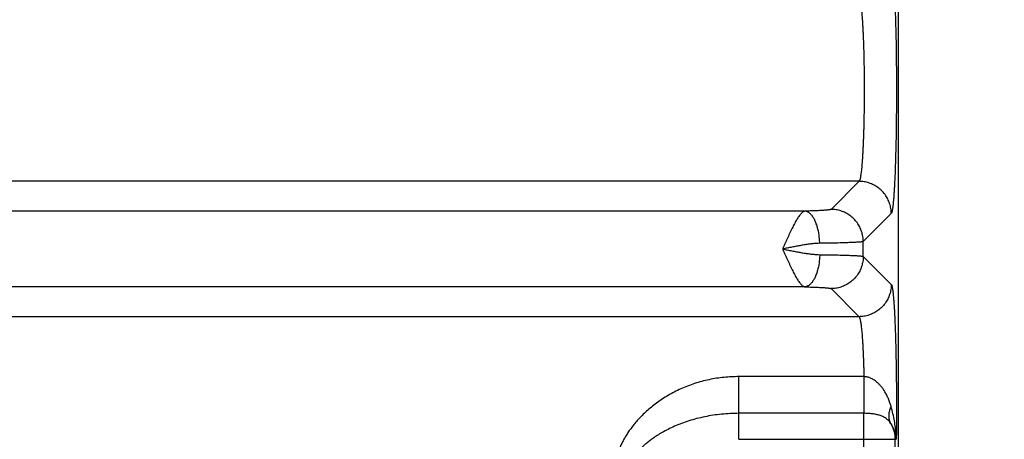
# Model space of a CAD drawing. Header units: inches. Extents: x 0 to 34, y 0 to 22.
# Tile 18 of 93: x 6.61 to 7.831, y 7.424 to 7.944. Entities that reach past the tile are written whole.
import ezdxf

# ---------------------------------------------------------------- set-up
doc = ezdxf.new("R2010")
doc.units = ezdxf.units.IN
doc.header["$LTSCALE"] = 1.87
doc.header["$MEASUREMENT"] = 0
doc.layers.get('0').update_dxf_attribs({"linetype": 'CONTINUOUS'})
doc.layers.add('DIMENSIONS', color=7, linetype='CONTINUOUS')
doc.styles.get("Standard").update_dxf_attribs({"font": 'txt', "width": 0.8})
doc.dimstyles.new('DIMSTYLE_1', dxfattribs={"dimtxt": 0.125, "dimasz": 0.18, "dimexe": 0.18, "dimexo": 0.0625, "dimgap": 0.09, "dimtad": 0, "dimtih": 1, "dimtoh": 1, "dimdec": 3, "dimzin": 4, "dimdsep": 46, "dimtxsty": 'STANDARD', "dimblk": '_FILLED', "dimblk1": '_FILLED', "dimblk2": '_FILLED', "dimcen": 0.09, "dimadec": 0, "dimazin": 0, "dimtp": 0.01, "dimtm": 0.01, "dimtfac": 1, "dimtdec": 3, "dimtofl": 0, "dimtmove": 0, "dimatfit": 3, "dimldrblk": '_FILLED', "dimfxl": 1, "dimtolj": 1, "dimtzin": 4, "dimarcsym": 0})

# ---------------------------------------------------------------- blocks, each defined once
blk = doc.blocks.new('_FILLED')
at = {"color": 0, "linetype": 'BYBLOCK'}
blk.add_solid([(0, 0), (-1, 0.1736), (-1, -0.1736)], dxfattribs=at)
blk = doc.blocks.new('*D2')
at = {"layer": 'DIMENSIONS', "color": 2, "linetype": 'CONTINUOUS'}
for p, q in [((7.628, 9.0796), (9.325, 9.0796)), ((9.2, 9.0796), (9.2, 7.7621)), ((9.2, 5.5296), (9.2, 7.5121)), ((7.7284, 5.5296), (9.325, 5.5296))]:
    blk.add_line(p, q, dxfattribs=at)
at = {"layer": 'DIMENSIONS', "color": 2, "linetype": 'CONTINUOUS', "xscale": 0.18, "yscale": 0.18, "zscale": 0.18}
for p, rotation in [((9.2, 9.0796), 90), ((9.2, 5.5296), 270)]:
    blk.add_blockref('_FILLED', p, dxfattribs=dict(at, rotation=rotation))
at = {"layer": 'DIMENSIONS', "color": 2, "linetype": 'CONTINUOUS', "width": 0.8}
for s, p in [('[', (9.1625, 7.5746)), (']', (9.7625, 7.5746)), ('3.550', (8.5375, 7.5746)), ('90.17', (9.2625, 7.5746))]:
    blk.add_text(s, height=0.125, dxfattribs=at).set_placement(p)

msp = doc.modelspace()

# ---------------------------------------------------------------- linework, layer by layer
at = {"color": 7, "linetype": 'CONTINUOUS'}
for p, q in [((7.7, 5.6296), (7.7, 8.9122)), ((7.7, 7.8486), (7.7, 7.8551)), ((7.6509, 7.7436), (4.2801, 7.7436)), ((7.6509, 7.7436), (7.6162, 7.7088)), ((7.5838, 7.7066), (4.3472, 7.7066)), ((7.6909, 7.7036), (7.6561, 7.6689)), ((7.6561, 7.6504), (7.6561, 7.6689)), ((7.6561, 7.6504), (7.6909, 7.6157)), ((7.5838, 7.6127), (4.3472, 7.6127)), ((7.6162, 7.6105), (7.6509, 7.5757)), ((7.6509, 7.5757), (4.2801, 7.5757)), ((7.6569, 7.5013), (7.502, 7.5013)), ((7.502, 7.4236), (7.502, 7.5013)), ((7.657, 7.4558), (7.502, 7.4558)), ((7.657, 7.0735), (7.657, 7.4558)), ((7.502, 7.4236), (7.6971, 7.4236)), ((7.6955, 7.1057), (7.6955, 7.4236))]:
    msp.add_line(p, q, dxfattribs=at)
msp.add_lwpolyline([(7.7, 7.8551), (7.7, 7.8557), (7.7, 7.8559)], dxfattribs=at)
for points, knots in [([(7.6909, 8.0107), (7.691, 8.0105), (7.6913, 8.0099), (7.6917, 8.0088), (7.692, 8.0072), (7.6924, 8.0051), (7.6928, 8.0026), (7.6931, 7.9995), (7.6934, 7.9961), (7.6938, 7.9921), (7.6941, 7.9878), (7.6944, 7.983), (7.6947, 7.9778), (7.695, 7.9723), (7.6953, 7.9663), (7.6956, 7.9601), (7.6958, 7.9535), (7.696, 7.9465), (7.6962, 7.9393), (7.6964, 7.9319), (7.6966, 7.9242), (7.6968, 7.9163), (7.6969, 7.9082), (7.697, 7.8999), (7.6971, 7.8915), (7.6972, 7.883), (7.6972, 7.8745), (7.6973, 7.8658), (7.6973, 7.8571), (7.6973, 7.8485), (7.6972, 7.8398), (7.6972, 7.8312), (7.6971, 7.8227), (7.697, 7.8143), (7.6969, 7.8061), (7.6968, 7.798), (7.6966, 7.7901), (7.6964, 7.7824), (7.6962, 7.7749), (7.696, 7.7677), (7.6958, 7.7608), (7.6956, 7.7542), (7.6953, 7.748), (7.695, 7.742), (7.6947, 7.7365), (7.6944, 7.7313), (7.6941, 7.7265), (7.6938, 7.7222), (7.6934, 7.7182), (7.6931, 7.7148), (7.6928, 7.7117), (7.6924, 7.7092), (7.692, 7.7071), (7.6917, 7.7055), (7.6913, 7.7044), (7.691, 7.7038), (7.6909, 7.7036)], [0, 0, 0, 0, 0.002368, 0.006188, 0.011535, 0.018416, 0.026815, 0.036711, 0.048078, 0.060885, 0.07509, 0.090647, 0.107505, 0.125612, 0.144908, 0.165332, 0.186822, 0.209305, 0.23271, 0.256964, 0.28199, 0.307706, 0.334032, 0.360885, 0.38818, 0.415829, 0.443745, 0.471841, 0.500025, 0.52821, 0.556306, 0.584222, 0.611871, 0.639165, 0.666018, 0.692342, 0.718056, 0.74308, 0.767332, 0.790733, 0.813213, 0.8347, 0.855122, 0.874415, 0.892519, 0.909375, 0.924929, 0.939132, 0.951937, 0.963301, 0.973195, 0.981592, 0.988471, 0.993815, 0.997633, 1, 1, 1, 1]), ([(7.6509, 7.9707), (7.6511, 7.9706), (7.6514, 7.9701), (7.6518, 7.9692), (7.6522, 7.9678), (7.6526, 7.966), (7.6529, 7.9638), (7.6533, 7.9613), (7.6537, 7.9583), (7.654, 7.955), (7.6544, 7.9513), (7.6547, 7.9472), (7.655, 7.9428), (7.6553, 7.9381), (7.6556, 7.9331), (7.6559, 7.9278), (7.6561, 7.9222), (7.6563, 7.9164), (7.6565, 7.9104), (7.6567, 7.9042), (7.6569, 7.8978), (7.657, 7.8913), (7.6571, 7.8846), (7.6572, 7.8778), (7.6573, 7.871), (7.6573, 7.8641), (7.6573, 7.8571), (7.6573, 7.8502), (7.6573, 7.8433), (7.6572, 7.8365), (7.6571, 7.8297), (7.657, 7.823), (7.6569, 7.8165), (7.6567, 7.8101), (7.6565, 7.8039), (7.6563, 7.7979), (7.6561, 7.7921), (7.6559, 7.7865), (7.6556, 7.7812), (7.6553, 7.7762), (7.655, 7.7715), (7.6547, 7.7671), (7.6544, 7.763), (7.654, 7.7593), (7.6537, 7.756), (7.6533, 7.753), (7.6529, 7.7505), (7.6526, 7.7483), (7.6522, 7.7465), (7.6518, 7.7451), (7.6514, 7.7442), (7.6511, 7.7437), (7.6509, 7.7436)], [0, 0, 0, 0, 0.002884, 0.007364, 0.013567, 0.02152, 0.031217, 0.042634, 0.055734, 0.070474, 0.086801, 0.104657, 0.123975, 0.144685, 0.16671, 0.189969, 0.214376, 0.239839, 0.266265, 0.293556, 0.32161, 0.350323, 0.37959, 0.409301, 0.439348, 0.469618, 0.5, 0.530383, 0.560653, 0.590699, 0.62041, 0.649677, 0.67839, 0.706444, 0.733735, 0.760161, 0.785624, 0.810031, 0.83329, 0.855315, 0.876025, 0.895344, 0.913199, 0.929526, 0.944266, 0.957366, 0.968783, 0.97848, 0.986433, 0.992636, 0.997116, 1, 1, 1, 1]), ([(7.6909, 7.7036), (7.6909, 7.7046), (7.6908, 7.7067), (7.6904, 7.7099), (7.6898, 7.7129), (7.6889, 7.7159), (7.6878, 7.7189), (7.6865, 7.7217), (7.685, 7.7245), (7.6832, 7.7271), (7.6813, 7.7296), (7.6792, 7.7319), (7.6769, 7.734), (7.6744, 7.7359), (7.6718, 7.7377), (7.669, 7.7392), (7.6662, 7.7405), (7.6632, 7.7416), (7.6602, 7.7425), (7.6572, 7.7431), (7.654, 7.7435), (7.6519, 7.7436), (7.6509, 7.7436)], [0, 0, 0, 0, 0.049974, 0.099954, 0.149942, 0.199937, 0.249938, 0.299943, 0.349954, 0.399967, 0.449983, 0.5, 0.550017, 0.600033, 0.650047, 0.700057, 0.750063, 0.800063, 0.850058, 0.900046, 0.950027, 1, 1, 1, 1]), ([(7.5838, 7.7066), (7.5834, 7.7066), (7.5827, 7.7063), (7.5816, 7.7058), (7.5805, 7.7049), (7.5793, 7.7039), (7.5781, 7.7025), (7.5768, 7.701), (7.5755, 7.6991), (7.5742, 7.6971), (7.5729, 7.6948), (7.5715, 7.6923), (7.57, 7.6897), (7.5686, 7.6868), (7.5671, 7.6838), (7.5656, 7.6806), (7.564, 7.6773), (7.5625, 7.6739), (7.5609, 7.6704), (7.5594, 7.6668), (7.5578, 7.6633), (7.5567, 7.6608), (7.5562, 7.6596)], [0, 0, 0, 0, 0.019299, 0.041399, 0.066343, 0.094823, 0.12725, 0.163615, 0.203838, 0.24793, 0.295793, 0.347227, 0.402041, 0.460004, 0.520849, 0.584294, 0.650012, 0.71764, 0.786795, 0.857094, 0.928164, 1, 1, 1, 1]), ([(7.6162, 7.7088), (7.6161, 7.7087), (7.6158, 7.7086), (7.6151, 7.7084), (7.6142, 7.7083), (7.613, 7.7081), (7.6116, 7.7079), (7.6098, 7.7078), (7.6078, 7.7076), (7.6055, 7.7074), (7.603, 7.7073), (7.6003, 7.7072), (7.5973, 7.707), (7.5942, 7.7069), (7.5908, 7.7068), (7.5874, 7.7067), (7.585, 7.7066), (7.5838, 7.7066)], [0, 0, 0, 0, 0.011442, 0.031116, 0.059487, 0.096608, 0.142323, 0.19638, 0.258465, 0.328283, 0.405586, 0.490109, 0.581343, 0.67866, 0.781387, 0.888785, 1, 1, 1, 1]), ([(7.6021, 7.6667), (7.6021, 7.6677), (7.6021, 7.6697), (7.6018, 7.6727), (7.6015, 7.6757), (7.6011, 7.6787), (7.6006, 7.6816), (7.5999, 7.6844), (7.5992, 7.6871), (7.5984, 7.6896), (7.5975, 7.6921), (7.5966, 7.6943), (7.5955, 7.6965), (7.5944, 7.6984), (7.5932, 7.7002), (7.592, 7.7018), (7.5907, 7.7031), (7.5894, 7.7043), (7.588, 7.7052), (7.5866, 7.7059), (7.5852, 7.7064), (7.5842, 7.7066), (7.5838, 7.7066)], [0, 0, 0, 0, 0.065255, 0.130249, 0.194683, 0.258262, 0.320702, 0.381729, 0.441083, 0.498524, 0.553833, 0.606821, 0.657326, 0.705227, 0.750449, 0.79297, 0.832834, 0.870162, 0.905169, 0.938173, 0.969604, 1, 1, 1, 1]), ([(7.6561, 7.6689), (7.6561, 7.6699), (7.656, 7.672), (7.6557, 7.6751), (7.655, 7.6782), (7.6542, 7.6812), (7.6531, 7.6842), (7.6518, 7.687), (7.6502, 7.6897), (7.6485, 7.6924), (7.6466, 7.6948), (7.6444, 7.6971), (7.6421, 7.6993), (7.6397, 7.7012), (7.637, 7.7029), (7.6343, 7.7045), (7.6315, 7.7058), (7.6285, 7.7069), (7.6255, 7.7077), (7.6224, 7.7084), (7.6193, 7.7087), (7.6172, 7.7088), (7.6162, 7.7088)], [0, 0, 0, 0, 0.049974, 0.099955, 0.149943, 0.199937, 0.249938, 0.299944, 0.349954, 0.399968, 0.449984, 0.500001, 0.550018, 0.600034, 0.650048, 0.700058, 0.750064, 0.800064, 0.850059, 0.900046, 0.950027, 1, 1, 1, 1]), ([(7.6561, 7.6689), (7.656, 7.6688), (7.6555, 7.6687), (7.6547, 7.6685), (7.6535, 7.6684), (7.6519, 7.6682), (7.65, 7.6681), (7.6476, 7.6679), (7.645, 7.6678), (7.642, 7.6676), (7.6387, 7.6675), (7.6351, 7.6674), (7.6311, 7.6672), (7.6269, 7.6671), (7.6224, 7.667), (7.6177, 7.6669), (7.6127, 7.6668), (7.6075, 7.6667), (7.6039, 7.6667), (7.6021, 7.6667)], [0, 0, 0, 0, 0.009021, 0.024837, 0.047516, 0.077002, 0.113197, 0.155971, 0.205168, 0.260611, 0.322099, 0.389405, 0.462285, 0.540469, 0.623664, 0.711555, 0.803811, 0.900082, 1, 1, 1, 1]), ([(7.6021, 7.6667), (7.6008, 7.6666), (7.598, 7.6665), (7.5936, 7.6662), (7.5889, 7.6656), (7.5839, 7.6649), (7.5786, 7.664), (7.5732, 7.663), (7.5676, 7.662), (7.5619, 7.6608), (7.5581, 7.66), (7.5562, 7.6597)], [0, 0, 0, 0, 0.086298, 0.181021, 0.283465, 0.392783, 0.507657, 0.626909, 0.749452, 0.874072, 1, 1, 1, 1]), ([(7.5562, 7.6597), (7.5581, 7.6593), (7.5619, 7.6585), (7.5676, 7.6573), (7.5732, 7.6563), (7.5786, 7.6553), (7.5839, 7.6544), (7.5889, 7.6537), (7.5936, 7.6531), (7.598, 7.6528), (7.6008, 7.6527), (7.6021, 7.6526)], [0, 0, 0, 0, 0.125904, 0.25058, 0.373053, 0.492281, 0.607139, 0.716415, 0.818846, 0.913608, 1, 1, 1, 1]), ([(7.5562, 7.6596), (7.5567, 7.6584), (7.5578, 7.656), (7.5594, 7.6524), (7.561, 7.6489), (7.5625, 7.6454), (7.5641, 7.642), (7.5656, 7.6387), (7.5671, 7.6355), (7.5686, 7.6325), (7.57, 7.6296), (7.5715, 7.627), (7.5729, 7.6245), (7.5742, 7.6222), (7.5755, 7.6202), (7.5768, 7.6183), (7.5781, 7.6168), (7.5793, 7.6154), (7.5805, 7.6143), (7.5816, 7.6135), (7.5827, 7.613), (7.5834, 7.6127), (7.5838, 7.6127)], [0, 0, 0, 0, 0.071279, 0.142489, 0.212833, 0.281969, 0.34956, 0.415257, 0.478715, 0.539596, 0.597602, 0.652457, 0.703929, 0.751807, 0.795913, 0.836168, 0.872565, 0.90495, 0.933483, 0.958606, 0.980688, 1, 1, 1, 1]), ([(7.6021, 7.6526), (7.6021, 7.6516), (7.6021, 7.6496), (7.6018, 7.6466), (7.6015, 7.6435), (7.6011, 7.6406), (7.6006, 7.6377), (7.5999, 7.6349), (7.5992, 7.6322), (7.5984, 7.6297), (7.5975, 7.6272), (7.5966, 7.6249), (7.5955, 7.6228), (7.5944, 7.6209), (7.5932, 7.6191), (7.592, 7.6175), (7.5907, 7.6162), (7.5894, 7.615), (7.588, 7.6141), (7.5866, 7.6134), (7.5852, 7.6129), (7.5842, 7.6127), (7.5838, 7.6127)], [0, 0, 0, 0, 0.065255, 0.130249, 0.194683, 0.258262, 0.320702, 0.381729, 0.441083, 0.498524, 0.553833, 0.606821, 0.657325, 0.705227, 0.750449, 0.79297, 0.832834, 0.870162, 0.905169, 0.938172, 0.969604, 1, 1, 1, 1]), ([(7.6021, 7.6526), (7.6039, 7.6526), (7.6075, 7.6526), (7.6127, 7.6525), (7.6177, 7.6524), (7.6224, 7.6523), (7.6269, 7.6522), (7.6311, 7.6521), (7.6351, 7.6519), (7.6387, 7.6518), (7.642, 7.6517), (7.645, 7.6515), (7.6476, 7.6514), (7.65, 7.6512), (7.6519, 7.6511), (7.6535, 7.6509), (7.6547, 7.6508), (7.6555, 7.6506), (7.656, 7.6505), (7.6561, 7.6504)], [0, 0, 0, 0, 0.099918, 0.196189, 0.288445, 0.376335, 0.45953, 0.537714, 0.610594, 0.6779, 0.739388, 0.794831, 0.844029, 0.886802, 0.922997, 0.952484, 0.975163, 0.990979, 1, 1, 1, 1]), ([(7.6561, 7.6504), (7.6561, 7.6494), (7.656, 7.6473), (7.6557, 7.6442), (7.655, 7.6411), (7.6542, 7.6381), (7.6531, 7.6351), (7.6518, 7.6323), (7.6502, 7.6296), (7.6485, 7.6269), (7.6466, 7.6245), (7.6444, 7.6222), (7.6421, 7.62), (7.6397, 7.6181), (7.637, 7.6164), (7.6343, 7.6148), (7.6315, 7.6135), (7.6285, 7.6124), (7.6255, 7.6116), (7.6224, 7.6109), (7.6193, 7.6106), (7.6172, 7.6105), (7.6162, 7.6105)], [0, 0, 0, 0, 0.049974, 0.099955, 0.149943, 0.199937, 0.249938, 0.299944, 0.349954, 0.399968, 0.449984, 0.500001, 0.550018, 0.600034, 0.650048, 0.700058, 0.750064, 0.800064, 0.850059, 0.900046, 0.950027, 1, 1, 1, 1]), ([(7.5838, 7.6127), (7.585, 7.6127), (7.5874, 7.6126), (7.5908, 7.6125), (7.5942, 7.6124), (7.5973, 7.6123), (7.6003, 7.6121), (7.603, 7.612), (7.6055, 7.6119), (7.6078, 7.6117), (7.6098, 7.6115), (7.6116, 7.6114), (7.613, 7.6112), (7.6142, 7.611), (7.6151, 7.6109), (7.6158, 7.6107), (7.6161, 7.6106), (7.6162, 7.6105)], [0, 0, 0, 0, 0.111261, 0.218654, 0.321378, 0.418692, 0.509924, 0.594443, 0.67174, 0.741552, 0.803633, 0.857686, 0.903398, 0.940518, 0.968886, 0.988559, 1, 1, 1, 1]), ([(7.6909, 7.6157), (7.6909, 7.6147), (7.6908, 7.6126), (7.6904, 7.6094), (7.6898, 7.6064), (7.6889, 7.6034), (7.6878, 7.6004), (7.6865, 7.5976), (7.685, 7.5948), (7.6832, 7.5922), (7.6813, 7.5897), (7.6792, 7.5874), (7.6769, 7.5853), (7.6744, 7.5834), (7.6718, 7.5816), (7.669, 7.5801), (7.6662, 7.5788), (7.6632, 7.5777), (7.6602, 7.5768), (7.6572, 7.5762), (7.654, 7.5758), (7.6519, 7.5757), (7.6509, 7.5757)], [0, 0, 0, 0, 0.049974, 0.099954, 0.149942, 0.199937, 0.249938, 0.299944, 0.349954, 0.399967, 0.449983, 0.5, 0.550017, 0.600033, 0.650047, 0.700057, 0.750063, 0.800063, 0.850058, 0.900046, 0.950027, 1, 1, 1, 1]), ([(7.6909, 7.6157), (7.691, 7.6155), (7.6913, 7.615), (7.6917, 7.6139), (7.692, 7.6123), (7.6924, 7.6103), (7.6927, 7.6079), (7.6931, 7.6049), (7.6934, 7.6016), (7.6937, 7.5977), (7.6941, 7.5935), (7.6944, 7.5889), (7.6947, 7.5839), (7.695, 7.5785), (7.6952, 7.5727), (7.6955, 7.5666), (7.6957, 7.5601), (7.696, 7.5534), (7.6962, 7.5464), (7.6964, 7.5391), (7.6966, 7.5316), (7.6967, 7.5238), (7.6969, 7.5159), (7.697, 7.5078), (7.6971, 7.4996), (7.6972, 7.4912), (7.6972, 7.4828), (7.6973, 7.4742), (7.6973, 7.4657), (7.6973, 7.4571), (7.6973, 7.4486), (7.6972, 7.4402), (7.6972, 7.4318), (7.6971, 7.4263), (7.6971, 7.4236)], [0, 0, 0, 0, 0.003651, 0.009514, 0.017723, 0.028321, 0.041302, 0.056641, 0.074288, 0.094173, 0.116222, 0.140362, 0.166529, 0.194658, 0.224671, 0.256477, 0.289979, 0.325065, 0.36162, 0.399527, 0.438664, 0.478896, 0.520096, 0.562155, 0.604967, 0.648423, 0.692403, 0.73674, 0.781249, 0.825746, 0.870046, 0.91397, 0.957342, 1, 1, 1, 1]), ([(7.6509, 7.5757), (7.6511, 7.5756), (7.6514, 7.5752), (7.6517, 7.5743), (7.6521, 7.573), (7.6525, 7.5713), (7.6529, 7.5693), (7.6532, 7.5669), (7.6536, 7.5641), (7.6539, 7.561), (7.6543, 7.5576), (7.6546, 7.5538), (7.6549, 7.5497), (7.6552, 7.5453), (7.6555, 7.5406), (7.6557, 7.5357), (7.656, 7.5304), (7.6562, 7.525), (7.6564, 7.5194), (7.6566, 7.5135), (7.6568, 7.5075), (7.6569, 7.5034), (7.6569, 7.5013)], [0, 0, 0, 0, 0.008371, 0.021223, 0.03892, 0.061541, 0.089074, 0.121467, 0.158636, 0.200475, 0.246845, 0.29758, 0.352512, 0.411463, 0.474226, 0.540567, 0.610235, 0.68299, 0.758592, 0.836796, 0.91735, 1, 1, 1, 1]), ([(7.502, 7.5013), (7.4989, 7.5013), (7.4927, 7.5012), (7.4834, 7.5005), (7.4741, 7.4993), (7.465, 7.4976), (7.4559, 7.4955), (7.447, 7.4928), (7.4383, 7.4898), (7.4299, 7.4862), (7.4218, 7.4823), (7.414, 7.478), (7.4067, 7.4735), (7.3998, 7.4686), (7.3934, 7.4636), (7.3875, 7.4585), (7.3821, 7.4534), (7.3771, 7.4482), (7.3727, 7.4431), (7.3687, 7.4381), (7.3652, 7.4332), (7.3621, 7.4284), (7.3594, 7.4238), (7.3571, 7.4195), (7.3551, 7.4152), (7.3536, 7.4112), (7.3523, 7.4074), (7.3513, 7.4038), (7.3506, 7.4003), (7.3502, 7.3971), (7.3501, 7.394), (7.3502, 7.3911), (7.3505, 7.3884), (7.3509, 7.3867), (7.3511, 7.3859)], [0, 0, 0, 0, 0.044265, 0.088718, 0.13326, 0.177798, 0.222248, 0.266525, 0.310523, 0.354129, 0.397177, 0.439457, 0.480764, 0.520905, 0.559706, 0.59702, 0.632733, 0.666766, 0.699065, 0.729597, 0.75836, 0.785383, 0.810702, 0.83438, 0.856478, 0.877082, 0.896289, 0.914179, 0.930871, 0.946459, 0.961041, 0.974751, 0.987709, 1, 1, 1, 1]), ([(7.6906, 7.4642), (7.6901, 7.4658), (7.6891, 7.469), (7.6874, 7.4737), (7.6854, 7.4782), (7.6831, 7.4823), (7.6808, 7.486), (7.6783, 7.4892), (7.6759, 7.4919), (7.6735, 7.4942), (7.6713, 7.496), (7.6691, 7.4974), (7.6671, 7.4986), (7.6652, 7.4995), (7.6634, 7.5002), (7.6618, 7.5007), (7.6601, 7.501), (7.6585, 7.5013), (7.6574, 7.5013), (7.6569, 7.5013)], [0, 0, 0, 0, 0.094403, 0.188315, 0.280197, 0.368348, 0.451172, 0.527082, 0.595216, 0.655932, 0.709952, 0.758226, 0.801589, 0.840646, 0.876113, 0.90883, 0.93972, 0.969761, 1, 1, 1, 1]), ([(7.6569, 7.5013), (7.6569, 7.5004), (7.6569, 7.4984), (7.6569, 7.4955), (7.6569, 7.4925), (7.6569, 7.4894), (7.6569, 7.4864), (7.6569, 7.4834), (7.6569, 7.4804), (7.6569, 7.4774), (7.6569, 7.4745), (7.6569, 7.4717), (7.6569, 7.4691), (7.6569, 7.4665), (7.6569, 7.464), (7.6569, 7.4617), (7.657, 7.4596), (7.657, 7.4576), (7.657, 7.4564), (7.657, 7.4558)], [0, 0, 0, 0, 0.063569, 0.128571, 0.194591, 0.26122, 0.32804, 0.394637, 0.460597, 0.525508, 0.588967, 0.65058, 0.709963, 0.766746, 0.820578, 0.871122, 0.918064, 0.961113, 1, 1, 1, 1]), ([(7.6906, 7.4642), (7.6902, 7.4635), (7.6896, 7.462), (7.6888, 7.4598), (7.6882, 7.4576), (7.6879, 7.4554), (7.6877, 7.4532), (7.6877, 7.4512), (7.6879, 7.4492), (7.6883, 7.4473), (7.689, 7.4454), (7.6895, 7.4443), (7.6898, 7.4437)], [0, 0, 0, 0, 0.115042, 0.226349, 0.333902, 0.437766, 0.538108, 0.635195, 0.729402, 0.821208, 0.91119, 1, 1, 1, 1]), ([(7.6971, 7.4236), (7.697, 7.4259), (7.6968, 7.4307), (7.696, 7.4384), (7.6948, 7.4466), (7.693, 7.4553), (7.6914, 7.4612), (7.6906, 7.4642)], [0, 0, 0, 0, 0.167565, 0.353758, 0.556285, 0.77264, 1, 1, 1, 1]), ([(7.502, 7.4558), (7.4984, 7.4558), (7.4912, 7.4556), (7.4804, 7.4548), (7.4699, 7.4535), (7.4596, 7.4516), (7.4496, 7.4493), (7.44, 7.4465), (7.4308, 7.4434), (7.4222, 7.4398), (7.4142, 7.4361), (7.407, 7.4322), (7.4007, 7.4285), (7.3954, 7.4248), (7.3908, 7.4214), (7.3868, 7.4183), (7.3835, 7.4154), (7.3807, 7.4126), (7.3783, 7.4101), (7.3763, 7.4078), (7.3746, 7.4057), (7.3732, 7.4038), (7.3721, 7.402), (7.3712, 7.4004), (7.3706, 7.3989), (7.3701, 7.3976), (7.3698, 7.3965), (7.3696, 7.3954), (7.3696, 7.3945), (7.3696, 7.3939), (7.3697, 7.3937)], [0, 0, 0, 0, 0.070159, 0.139905, 0.208922, 0.276908, 0.343541, 0.408454, 0.471341, 0.531888, 0.589392, 0.642608, 0.690163, 0.732026, 0.768761, 0.801163, 0.829791, 0.85509, 0.877442, 0.897194, 0.914617, 0.929956, 0.943428, 0.95523, 0.965534, 0.974469, 0.982201, 0.988908, 0.994778, 1, 1, 1, 1]), ([(7.6898, 7.4437), (7.6894, 7.4444), (7.6885, 7.4455), (7.687, 7.4472), (7.6854, 7.4487), (7.6835, 7.4501), (7.6815, 7.4512), (7.6793, 7.4523), (7.677, 7.4531), (7.6746, 7.4538), (7.6722, 7.4544), (7.6697, 7.4549), (7.6671, 7.4552), (7.6646, 7.4555), (7.662, 7.4557), (7.6595, 7.4558), (7.6578, 7.4558), (7.657, 7.4558)], [0, 0, 0, 0, 0.060123, 0.121054, 0.182982, 0.246079, 0.310479, 0.376244, 0.443317, 0.511541, 0.580661, 0.650371, 0.720342, 0.790367, 0.860377, 0.930293, 1, 1, 1, 1]), ([(7.6971, 7.4236), (7.697, 7.4249), (7.6966, 7.4277), (7.6957, 7.4318), (7.6942, 7.4359), (7.6923, 7.44), (7.6907, 7.4425), (7.6898, 7.4437)], [0, 0, 0, 0, 0.189277, 0.384987, 0.585941, 0.791218, 1, 1, 1, 1]), ([(7.6898, 7.4437), (7.6903, 7.443), (7.6912, 7.4414), (7.6923, 7.439), (7.6933, 7.4366), (7.6941, 7.434), (7.6947, 7.4315), (7.6952, 7.4289), (7.6954, 7.4262), (7.6955, 7.4244), (7.6955, 7.4236)], [0, 0, 0, 0, 0.125807, 0.25107, 0.375943, 0.500663, 0.625469, 0.750324, 0.875166, 1, 1, 1, 1])]:
    msp.add_open_spline(points, degree=3, knots=knots, dxfattribs=at)
msp.add_open_spline([(7.7, 7.8551), (7.7, 7.8553), (7.7, 7.8555), (7.7, 7.8557)], degree=3, dxfattribs=at)

# ---------------------------------------------------------------- dimensions: what is measured, and where the dimension line sits
at = {"layer": 'DIMENSIONS', "color": 2, "linetype": 'CONTINUOUS'}
dim = msp.add_linear_dim(base=(9.2, 9.0796), p1=(7.7284, 5.5296), p2=(7.628, 9.0796), angle=90, dimstyle='DIMSTYLE_1', dxfattribs=at)
dim.commit()
dim.dimension.update_dxf_attribs({"geometry": '*D2', "text_midpoint": (9.2, 7.6371), "dimtype": 160})

doc.saveas('drawing.dxf')
